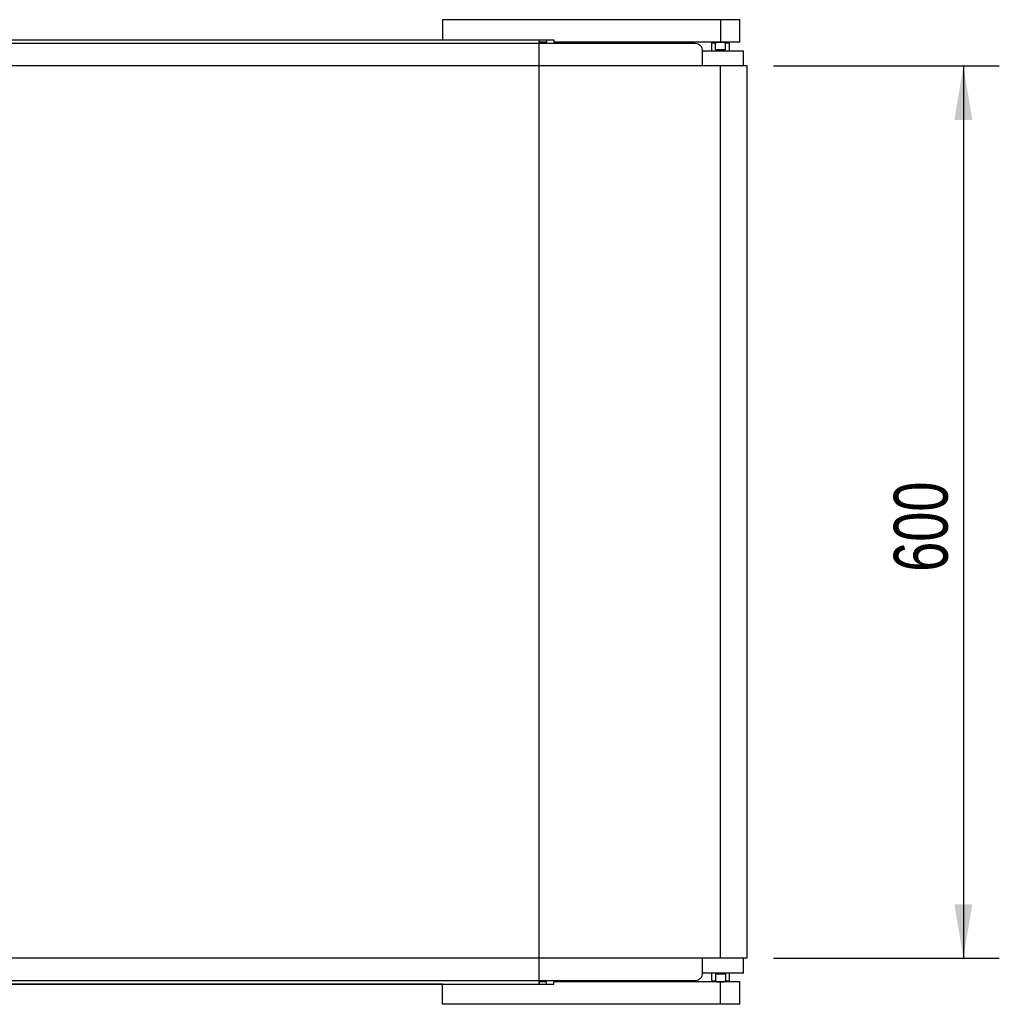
# Model space of a CAD drawing. Header units: millimetres. Extents: x 0 to 420, y 0 to 297.
# Tile 5 of 18: x 184 to 238, y 81 to 136. Entities that reach past the tile are written whole.
import ezdxf

# ---------------------------------------------------------------- set-up
doc = ezdxf.new("R2010")
doc.units = ezdxf.units.MM
doc.layers.add('QUOTE', color=174, linetype='Continuous')
doc.styles.add('SLDTEXTSTYLE3', font='TXT', dxfattribs={"width": 0.75})
doc.dimstyles.new('SLDDIMSTYLE0', dxfattribs={"dimtxt": 3, "dimasz": 3, "dimexe": 0, "dimexo": 0.0625, "dimgap": 0.75, "dimtad": 1, "dimlfac": 12.094051, "dimrnd": 1e-09, "dimzin": 12, "dimdsep": 46, "dimtxsty": 'SLDTEXTSTYLE3', "dimsah": 1, "dimcen": 0.09, "dimadec": 0, "dimazin": 3, "dimtfac": 1, "dimtdec": 3, "dimtofl": 0, "dimtmove": 0, "dimatfit": 3, "dimfxl": 0, "dimfrac": 2, "dimtolj": 1, "dimtzin": 12, "dimarcsym": 0})

# ---------------------------------------------------------------- blocks, each defined once
blk = doc.blocks.new('_D_1')
at = {"layer": 'QUOTE'}
for p, q in [((225.643, 133.123), (238.193, 133.123)), ((236.193, 133.123), (236.193, 83.512)), ((225.643, 83.512), (238.193, 83.512))]:
    blk.add_line(p, q, dxfattribs=at)
for points in [[(236.193, 133.123), (235.693, 130.123), (236.693, 130.123)], [(236.193, 83.512), (236.693, 86.512), (235.693, 86.512)]]:
    blk.add_solid(points, dxfattribs=at)
at = {"layer": 'QUOTE', "insert": (232.325, 104.992), "char_height": 3, "attachment_point": 1, "rotation": 90, "style": 'SLDTEXTSTYLE3'}
blk.add_mtext('600', dxfattribs=at)

msp = doc.modelspace()

# ---------------------------------------------------------------- linework, layer by layer
at = {"color": 7, "linetype": 'Continuous', "lineweight": 25}
for p, q in [((207.22313, 135.68624), (207.22313, 134.56999)), ((222.68886, 135.68624), (207.22313, 135.68624)), ((209.97846, 135.69146), (209.97846, 135.68624)), ((209.97846, 135.69146), (209.97846, 135.68624)), ((222.68886, 135.68624), (222.68886, 134.44596)), ((223.76019, 135.68624), (222.68886, 135.68624)), ((223.76019, 134.44596), (223.76019, 135.68624)), ((221.27963, 134.36328), (58.72037, 134.36328)), ((72.77687, 134.56999), (207.22313, 134.56999)), ((207.22313, 134.56999), (213.42453, 134.56999)), ((212.59768, 134.36328), (212.59768, 134.56999)), ((213.0111, 134.44596), (212.59768, 134.44596)), ((213.0111, 134.56999), (213.0111, 134.44596)), ((213.42453, 134.56999), (213.42453, 134.44596)), ((222.68886, 134.44596), (213.42453, 134.44596)), ((217.22805, 134.44596), (217.22805, 134.36328)), ((217.44993, 134.40462), (217.44993, 134.44596)), ((217.9984, 134.40462), (217.44993, 134.40462)), ((217.9984, 134.40462), (217.9984, 134.44596)), ((218.22028, 134.36328), (218.22028, 134.44596)), ((222.23051, 134.43356), (222.18917, 134.39222)), ((222.18917, 134.39222), (222.18917, 133.94985)), ((222.41105, 134.39222), (222.18917, 134.39222)), ((222.23051, 134.43356), (222.49583, 134.43356)), ((222.35454, 134.44596), (222.35454, 134.43356)), ((222.49583, 134.43356), (222.41105, 134.39222)), ((222.41105, 134.02013), (222.41105, 134.39222)), ((222.49583, 134.43356), (222.87474, 134.43356)), ((223.76019, 134.44596), (222.68886, 134.44596)), ((222.95952, 134.39222), (222.87474, 134.43356)), ((222.87474, 134.43356), (223.14005, 134.43356)), ((222.95952, 134.02013), (222.95952, 134.39222)), ((223.18139, 134.39222), (222.95952, 134.39222)), ((223.01603, 134.43356), (223.01603, 134.44596)), ((223.18139, 134.39222), (223.14005, 134.43356)), ((223.18139, 133.94985), (223.18139, 134.39222)), ((223.9669, 133.94985), (221.69306, 133.94985)), ((221.69306, 133.123), (221.69306, 133.94985)), ((222.95952, 134.02013), (222.41105, 134.02013)), ((223.96957, 133.123), (223.9669, 133.94985)), ((222.68528, 133.123), (57.31472, 133.123)), ((222.68528, 83.51183), (222.68528, 133.123)), ((224.17362, 133.123), (222.68528, 133.123)), ((224.17362, 83.51183), (224.17362, 133.123)), ((222.68528, 83.51183), (57.31472, 83.51183)), ((221.69306, 82.68497), (221.69306, 83.51183)), ((224.17362, 83.51183), (222.68528, 83.51183)), ((223.9669, 82.68497), (223.96957, 83.51183)), ((223.9669, 82.68497), (221.69306, 82.68497)), ((222.18917, 82.68497), (222.18917, 82.24261)), ((223.18139, 82.24261), (223.18139, 82.68497)), ((58.72037, 82.27155), (221.27963, 82.27155)), ((212.59768, 82.27155), (212.59768, 82.06483)), ((213.0111, 82.18886), (212.59768, 82.18886)), ((213.0111, 82.06483), (213.0111, 82.18886)), ((213.42453, 82.06483), (213.42453, 82.18886)), ((222.68886, 82.18886), (213.42453, 82.18886)), ((217.22805, 82.27155), (217.22805, 82.18886)), ((217.9984, 82.23021), (217.44993, 82.23021)), ((217.44993, 82.23021), (217.44993, 82.18886)), ((217.9984, 82.23021), (217.9984, 82.18886)), ((218.22028, 82.18886), (218.22028, 82.27155)), ((222.18917, 82.24261), (222.23051, 82.20127)), ((222.18917, 82.24261), (222.41105, 82.24261)), ((222.49583, 82.20127), (222.23051, 82.20127)), ((222.35454, 82.20127), (222.35454, 82.18886)), ((222.95952, 82.61469), (222.41105, 82.61469)), ((222.41105, 82.61469), (222.41105, 82.24261)), ((222.41105, 82.24261), (222.49583, 82.20127)), ((222.49583, 82.20127), (222.87474, 82.20127)), ((222.68886, 80.94858), (222.68886, 82.18886)), ((223.76019, 82.18886), (222.68886, 82.18886)), ((222.87474, 82.20127), (222.95952, 82.24261)), ((223.14005, 82.20127), (222.87474, 82.20127)), ((222.95952, 82.61469), (222.95952, 82.24261)), ((222.95952, 82.24261), (223.18139, 82.24261)), ((223.01603, 82.18886), (223.01603, 82.20127)), ((223.14005, 82.20127), (223.18139, 82.24261)), ((223.76019, 80.94858), (223.76019, 82.18886)), ((207.22313, 82.06483), (72.77687, 82.06483)), ((207.22313, 80.94858), (207.22313, 82.06483)), ((207.22313, 82.06483), (213.42453, 82.06483)), ((222.68886, 80.94858), (207.22313, 80.94858)), ((210.11708, 80.94858), (210.11708, 80.94652)), ((223.76019, 80.94858), (222.68886, 80.94858))]:
    msp.add_line(p, q, dxfattribs=at)
at = {"color": 7, "linetype": 'Continuous'}
for p, q in [((67.40232, 134.56999), (212.59768, 134.56999)), ((212.59768, 82.06483), (212.59768, 134.56999)), ((67.40232, 82.06483), (212.59768, 82.06483))]:
    msp.add_line(p, q, dxfattribs=at)
at = {"color": 7, "linetype": 'Continuous', "lineweight": 25}
for centre, start, end in [((221.27963, 133.94985), 0, 90), ((221.27963, 82.68497), 270, 0)]:
    msp.add_arc(centre, 0.41343, start, end, dxfattribs=at)

# ---------------------------------------------------------------- dimensions: what is measured, and where the dimension line sits
at = {"layer": 'QUOTE'}
dim = msp.add_linear_dim(base=(233.81133, 83.51183), p1=(223.64329, 133.123), p2=(223.64329, 83.51183), angle=90, dimstyle='SLDDIMSTYLE0', dxfattribs=at)
dim.commit()
dim.dimension.update_dxf_attribs({"geometry": '_D_1', "text_midpoint": (233.81133, 108.31741), "dimtype": 160})

doc.saveas('drawing.dxf')
